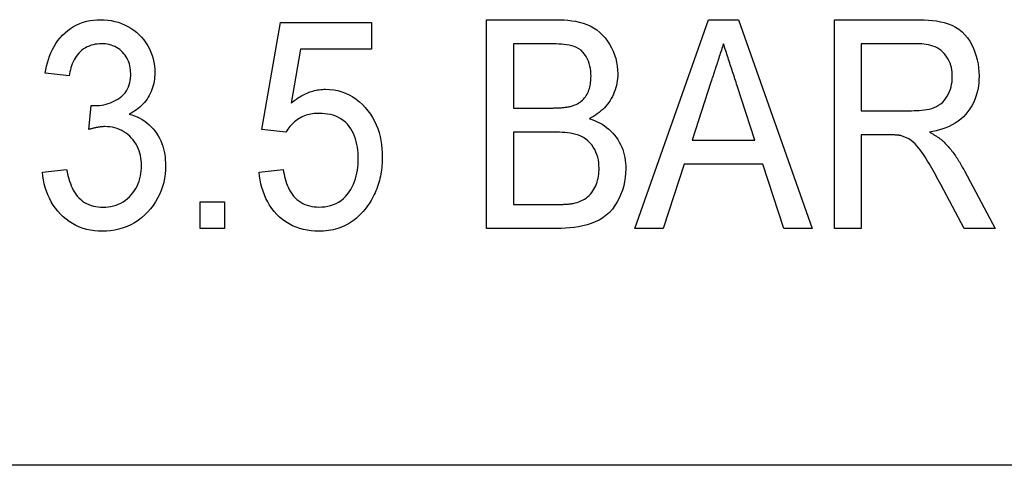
# Model space of a CAD drawing. Header units: millimetres. Extents: x 55 to 3742, y 83 to 332.
# Tile 9 of 14: x 345.89 to 352.97, y 311.63 to 314.83. Entities that reach past the tile are written whole.
import ezdxf

# ---------------------------------------------------------------- set-up
doc = ezdxf.new("R2010")
doc.units = ezdxf.units.MM
doc.layers.add('DETAIL', color=2, linetype='Continuous')

msp = doc.modelspace()

# ---------------------------------------------------------------- linework, layer by layer
at = {"layer": 'DETAIL'}
for p, q in [((347.6298, 314.0431), (347.7644, 314.8123)), ((347.7644, 314.8123), (348.4183, 314.8123)), ((348.4183, 314.8123), (348.4183, 314.62)), ((349.2452, 314.8316), (349.7455, 314.8316)), ((349.2452, 313.3316), (349.2452, 314.8316)), ((350.3098, 313.3316), (350.8395, 314.8316)), ((350.8395, 314.8316), (351.0553, 314.8316)), ((351.0553, 314.8316), (351.5847, 313.3316)), ((351.7452, 314.8316), (352.332, 314.8316)), ((351.7452, 313.3316), (351.7452, 314.8316)), ((349.4375, 314.6585), (349.4375, 314.197)), ((349.6884, 314.6585), (349.4375, 314.6585)), ((351.9375, 314.6585), (351.9375, 314.1777)), ((352.3389, 314.6585), (351.9375, 314.6585)), ((347.9071, 314.62), (347.8392, 314.2315)), ((348.4183, 314.62), (347.9071, 314.62)), ((346.2452, 314.4277), (346.0721, 314.447)), ((350.857, 314.3827), (350.7214, 313.9662)), ((351.1728, 313.9662), (351.0457, 314.3565)), ((346.3858, 314.0431), (346.4041, 314.2162)), ((349.4375, 314.197), (349.7091, 314.197)), ((351.9375, 314.1777), (352.2984, 314.1777)), ((347.8029, 314.0239), (347.6298, 314.0431)), ((349.4375, 314.0239), (349.4375, 313.5046)), ((349.7278, 314.0239), (349.4375, 314.0239)), ((350.7214, 313.9662), (351.1728, 313.9662)), ((352.1322, 314.0046), (351.9375, 314.0046)), ((351.9375, 314.0046), (351.9375, 313.3316)), ((346.0529, 313.7354), (346.2259, 313.7546)), ((347.6106, 313.7354), (347.7836, 313.7546)), ((350.665, 313.7931), (350.5144, 313.3316)), ((351.2293, 313.7931), (350.665, 313.7931)), ((351.3798, 313.3316), (351.2293, 313.7931)), ((352.6782, 313.7456), (352.8999, 313.3316)), ((352.6764, 313.3316), (352.5087, 313.6483)), ((347.1875, 313.5239), (347.3606, 313.5239)), ((347.1875, 313.3316), (347.1875, 313.5239)), ((347.3606, 313.5239), (347.3606, 313.3316)), ((349.4375, 313.5046), (349.753, 313.5046)), ((347.3606, 313.3316), (347.1875, 313.3316)), ((349.7503, 313.3316), (349.2452, 313.3316)), ((350.5144, 313.3316), (350.3098, 313.3316)), ((351.5847, 313.3316), (351.3798, 313.3316)), ((351.9375, 313.3316), (351.7452, 313.3316)), ((352.8999, 313.3316), (352.6764, 313.3316)), ((377.091, 311.6302), (325.7676, 311.6302))]:
    msp.add_line(p, q, dxfattribs=at)
at = {"layer": 'DETAIL', "flags": 128}
for points in [[(346.0721, 314.447), (346.0768, 314.4719), (346.082, 314.4968), (346.0884, 314.5214), (346.0958, 314.5457), (346.1043, 314.5697), (346.1137, 314.5933), (346.1244, 314.6163), (346.1365, 314.6387), (346.1497, 314.6604), (346.1642, 314.6813), (346.1801, 314.7011), (346.1972, 314.7199), (346.2154, 314.7376), (346.2348, 314.754), (346.2553, 314.7691), (346.2768, 314.7826), (346.2993, 314.7944), (346.3226, 314.8046), (346.3465, 314.8132), (346.371, 314.82), (346.3959, 314.8252), (346.421, 314.8289), (346.4463, 314.8309), (346.4717, 314.8316)], [(346.4717, 314.8316), (346.497, 314.8305), (346.5223, 314.8286), (346.5473, 314.825), (346.5721, 314.8197), (346.5965, 314.8129), (346.6204, 314.8046), (346.6437, 314.7948), (346.6664, 314.7834), (346.6882, 314.7706), (346.7091, 314.7564), (346.7291, 314.7408), (346.7479, 314.7239), (346.7655, 314.7056), (346.7817, 314.6862), (346.7965, 314.6656), (346.8097, 314.644), (346.8214, 314.6216), (346.8315, 314.5984), (346.8404, 314.5747), (346.8478, 314.5505), (346.8535, 314.5258), (346.8574, 314.5008), (346.8595, 314.4756), (346.8606, 314.4503)], [(349.7455, 314.8316), (349.7733, 314.8313), (349.801, 314.8299), (349.8287, 314.8275), (349.8563, 314.8243), (349.8837, 314.82), (349.9109, 314.814), (349.9377, 314.8066), (349.9639, 314.7975), (349.9893, 314.7863), (350.0137, 314.7729), (350.0369, 314.7576), (350.0587, 314.7403), (350.0788, 314.7211), (350.0973, 314.7003), (350.1139, 314.6781), (350.1289, 314.6546), (350.1422, 314.6302), (350.1539, 314.605), (350.1639, 314.5791), (350.1723, 314.5526), (350.179, 314.5256), (350.1837, 314.4982), (350.1863, 314.4705), (350.1875, 314.4427)], [(352.332, 314.8316), (352.3611, 314.8312), (352.3901, 314.8304), (352.4192, 314.8286), (352.4481, 314.8258), (352.477, 314.8223), (352.5056, 314.8173), (352.5339, 314.8108), (352.5618, 314.8025), (352.5889, 314.792), (352.6148, 314.7789), (352.639, 314.7627), (352.6613, 314.744), (352.6815, 314.7232), (352.7, 314.7007), (352.7162, 314.6766), (352.7307, 314.6514), (352.7434, 314.6252), (352.7543, 314.5983), (352.7634, 314.5707), (352.7708, 314.5425), (352.7766, 314.514), (352.7805, 314.4852), (352.7826, 314.4562), (352.7836, 314.4271)], [(346.4771, 314.6585), (346.4621, 314.6578), (346.4471, 314.6567), (346.4321, 314.6548), (346.4174, 314.6517), (346.4029, 314.6476), (346.3887, 314.6425), (346.3749, 314.6364), (346.3616, 314.6292), (346.3489, 314.6211), (346.3368, 314.6121), (346.3254, 314.6022), (346.3147, 314.5916), (346.3048, 314.5803), (346.2958, 314.5682), (346.2878, 314.5555), (346.2803, 314.5424), (346.2735, 314.5289), (346.2677, 314.515), (346.2626, 314.5009), (346.258, 314.4865), (346.254, 314.472), (346.2506, 314.4573), (346.2478, 314.4426), (346.2452, 314.4277)], [(346.6875, 314.444), (346.6869, 314.458), (346.6859, 314.472), (346.6843, 314.4859), (346.6817, 314.4997), (346.6781, 314.5133), (346.6735, 314.5266), (346.6682, 314.5396), (346.662, 314.5522), (346.655, 314.5644), (346.6472, 314.5761), (346.6385, 314.5872), (346.6291, 314.5976), (346.619, 314.6073), (346.6082, 314.6163), (346.5969, 314.6246), (346.585, 314.632), (346.5725, 314.6384), (346.5596, 314.644), (346.5464, 314.6488), (346.5328, 314.6524), (346.519, 314.655), (346.5052, 314.657), (346.4912, 314.6581), (346.4771, 314.6585)], [(349.9952, 314.4241), (349.9946, 314.4429), (349.9933, 314.4616), (349.9907, 314.4803), (349.987, 314.4987), (349.9821, 314.5168), (349.9759, 314.5346), (349.9684, 314.5518), (349.9594, 314.5683), (349.949, 314.584), (349.9371, 314.5985), (349.9235, 314.6115), (349.9083, 314.6226), (349.8919, 314.6317), (349.8745, 314.639), (349.8565, 314.6443), (349.8381, 314.6481), (349.8196, 314.6511), (349.8009, 314.6534), (349.7822, 314.6552), (349.7635, 314.6566), (349.7447, 314.6576), (349.726, 314.6581), (349.7072, 314.6584), (349.6884, 314.6585)], [(350.9471, 314.6585), (350.9433, 314.647), (350.9395, 314.6355), (350.9358, 314.624), (350.932, 314.6125), (350.9282, 314.6011), (350.9244, 314.5896), (350.9207, 314.5781), (350.9169, 314.5666), (350.9131, 314.5551), (350.9094, 314.5436), (350.9056, 314.5321), (350.9019, 314.5206), (350.8981, 314.5091), (350.8944, 314.4976), (350.8906, 314.4861), (350.8869, 314.4746), (350.8831, 314.4631), (350.8794, 314.4517), (350.8756, 314.4402), (350.8719, 314.4287), (350.8682, 314.4172), (350.8644, 314.4057), (350.8607, 314.3942), (350.857, 314.3827)], [(351.0457, 314.3565), (351.0415, 314.3691), (351.0374, 314.3817), (351.0333, 314.3943), (351.0292, 314.4068), (351.0251, 314.4194), (351.0211, 314.432), (351.017, 314.4446), (351.0129, 314.4572), (351.0088, 314.4698), (351.0046, 314.4823), (351.0004, 314.4949), (350.9962, 314.5074), (350.992, 314.52), (350.9879, 314.5326), (350.9839, 314.5452), (350.9799, 314.5578), (350.9759, 314.5704), (350.9718, 314.583), (350.9677, 314.5956), (350.9635, 314.6082), (350.9594, 314.6207), (350.9552, 314.6333), (350.9512, 314.6459), (350.9471, 314.6585)], [(352.5913, 314.4226), (352.5909, 314.439), (352.5897, 314.4553), (352.5875, 314.4716), (352.5846, 314.4877), (352.5804, 314.5035), (352.575, 314.519), (352.5689, 314.5342), (352.5616, 314.5489), (352.5531, 314.5629), (352.5437, 314.5763), (352.5334, 314.589), (352.522, 314.6009), (352.5096, 314.6116), (352.4962, 314.621), (352.4821, 314.6293), (352.4673, 314.6363), (352.4519, 314.6421), (352.4363, 314.6469), (352.4203, 314.6507), (352.4042, 314.6536), (352.388, 314.6559), (352.3717, 314.6575), (352.3553, 314.6583), (352.3389, 314.6585)], [(346.8606, 314.4503), (346.8599, 314.4349), (346.8591, 314.4195), (346.8576, 314.4042), (346.8554, 314.389), (346.8525, 314.3739), (346.8488, 314.3589), (346.8444, 314.3442), (346.8393, 314.3296), (346.8337, 314.3153), (346.8273, 314.3013), (346.8204, 314.2876), (346.8127, 314.2742), (346.8043, 314.2613), (346.7953, 314.2489), (346.7856, 314.2369), (346.7754, 314.2254), (346.7646, 314.2144), (346.7533, 314.2039), (346.7415, 314.194), (346.7293, 314.1846), (346.7166, 314.1759), (346.7035, 314.1679), (346.6902, 314.1602), (346.6767, 314.1528)], [(346.4303, 314.2141), (346.4465, 314.2148), (346.4626, 314.216), (346.4787, 314.2177), (346.4946, 314.2205), (346.5104, 314.2241), (346.5259, 314.2287), (346.5412, 314.2342), (346.5561, 314.2405), (346.5707, 314.2475), (346.5849, 314.2553), (346.5987, 314.2638), (346.6119, 314.2731), (346.6245, 314.2833), (346.6361, 314.2946), (346.6466, 314.3069), (346.6558, 314.3202), (346.6638, 314.3343), (346.6706, 314.3489), (346.6762, 314.3641), (346.6806, 314.3797), (346.6838, 314.3956), (346.6859, 314.4116), (346.687, 314.4278), (346.6875, 314.444)], [(349.8675, 314.2147), (349.8777, 314.2188), (349.8877, 314.2232), (349.8975, 314.2281), (349.907, 314.2336), (349.9161, 314.2397), (349.9248, 314.2465), (349.9331, 314.2537), (349.9409, 314.2615), (349.9481, 314.2697), (349.9548, 314.2784), (349.961, 314.2875), (349.9666, 314.2969), (349.9717, 314.3067), (349.9762, 314.3167), (349.9802, 314.3269), (349.9835, 314.3374), (349.9864, 314.348), (349.9889, 314.3587), (349.9909, 314.3695), (349.9925, 314.3803), (349.9936, 314.3912), (349.9943, 314.4022), (349.9948, 314.4131), (349.9952, 314.4241)], [(350.1875, 314.4427), (350.1867, 314.426), (350.1856, 314.4092), (350.1839, 314.3926), (350.1813, 314.376), (350.1778, 314.3596), (350.1735, 314.3433), (350.1684, 314.3273), (350.1626, 314.3116), (350.156, 314.2961), (350.1488, 314.281), (350.1408, 314.2662), (350.1322, 314.2518), (350.123, 314.2378), (350.1131, 314.2242), (350.1025, 314.2112), (350.0911, 314.1989), (350.0792, 314.1871), (350.0667, 314.1758), (350.0538, 314.1651), (350.0404, 314.155), (350.0266, 314.1455), (350.0123, 314.1367), (349.9978, 314.1282), (349.9832, 314.12)], [(352.2984, 314.1777), (352.3167, 314.1781), (352.3349, 314.1786), (352.3532, 314.1796), (352.3714, 314.1811), (352.3896, 314.1832), (352.4077, 314.186), (352.4256, 314.1896), (352.4433, 314.1942), (352.4606, 314.2002), (352.4773, 314.2076), (352.4932, 314.2167), (352.5083, 314.2271), (352.5222, 314.239), (352.5347, 314.2524), (352.5458, 314.2669), (352.5556, 314.2824), (352.5641, 314.2986), (352.5714, 314.3154), (352.5776, 314.3326), (352.5827, 314.3501), (352.5866, 314.368), (352.5893, 314.3861), (352.5907, 314.4043), (352.5913, 314.4226)], [(352.7836, 314.4271), (352.7829, 314.4023), (352.7813, 314.3776), (352.7785, 314.353), (352.7741, 314.3285), (352.7684, 314.3044), (352.7613, 314.2807), (352.7527, 314.2574), (352.7426, 314.2347), (352.7311, 314.2128), (352.7181, 314.1917), (352.7039, 314.1713), (352.6882, 314.1521), (352.6712, 314.1341), (352.6529, 314.1173), (352.6332, 314.1022), (352.6125, 314.0886), (352.5911, 314.0761), (352.5689, 314.0651), (352.5461, 314.0554), (352.5227, 314.047), (352.499, 314.0397), (352.475, 314.0336), (352.4507, 314.0285), (352.4264, 314.0239)], [(347.8392, 314.2315), (347.8481, 314.2387), (347.857, 314.2458), (347.866, 314.2527), (347.8751, 314.2594), (347.8845, 314.266), (347.894, 314.2722), (347.9037, 314.2782), (347.9135, 314.284), (347.9235, 314.2894), (347.9336, 314.2946), (347.9439, 314.2995), (347.9543, 314.3041), (347.9648, 314.3084), (347.9755, 314.3123), (347.9863, 314.3159), (347.9972, 314.3192), (348.0082, 314.322), (348.0193, 314.3245), (348.0305, 314.3267), (348.0417, 314.3285), (348.053, 314.3299), (348.0644, 314.3308), (348.0757, 314.3313), (348.0871, 314.3316)], [(348.0871, 314.3316), (348.1166, 314.3304), (348.146, 314.3275), (348.175, 314.322), (348.2034, 314.314), (348.2311, 314.3039), (348.2579, 314.2915), (348.2835, 314.2768), (348.3079, 314.2603), (348.331, 314.2419), (348.3527, 314.2218), (348.373, 314.2004), (348.3919, 314.1778), (348.4093, 314.154), (348.4251, 314.129), (348.4392, 314.1031), (348.4517, 314.0764), (348.4626, 314.049), (348.4718, 314.0209), (348.4793, 313.9924), (348.4851, 313.9635), (348.4896, 313.9343), (348.4929, 313.9049), (348.4945, 313.8755), (348.4952, 313.846)], [(346.4041, 314.2162), (346.4052, 314.2161), (346.4063, 314.2159), (346.4074, 314.2158), (346.4085, 314.2157), (346.4096, 314.2156), (346.4107, 314.2154), (346.4117, 314.2153), (346.4128, 314.2152), (346.4139, 314.2151), (346.415, 314.215), (346.4161, 314.2149), (346.4172, 314.2148), (346.4183, 314.2147), (346.4194, 314.2146), (346.4204, 314.2146), (346.4215, 314.2145), (346.4226, 314.2144), (346.4237, 314.2144), (346.4248, 314.2143), (346.4259, 314.2143), (346.427, 314.2142), (346.4281, 314.2142), (346.4292, 314.2141), (346.4303, 314.2141)], [(349.7091, 314.197), (349.7158, 314.197), (349.7225, 314.1971), (349.7291, 314.1972), (349.7358, 314.1973), (349.7425, 314.1975), (349.7491, 314.1977), (349.7558, 314.1979), (349.7624, 314.1983), (349.7691, 314.1986), (349.7757, 314.199), (349.7824, 314.1995), (349.789, 314.2001), (349.7957, 314.2007), (349.8023, 314.2013), (349.8089, 314.202), (349.8156, 314.2028), (349.8222, 314.2037), (349.8288, 314.2048), (349.8353, 314.206), (349.8418, 314.2074), (349.8483, 314.209), (349.8547, 314.2108), (349.8611, 314.2127), (349.8675, 314.2147)], [(346.6767, 314.1528), (346.6963, 314.1471), (346.7156, 314.1404), (346.7344, 314.1326), (346.7529, 314.1237), (346.7707, 314.1137), (346.7878, 314.1026), (346.8042, 314.0904), (346.8197, 314.0772), (346.8344, 314.0629), (346.8482, 314.0479), (346.8612, 314.0321), (346.8733, 314.0156), (346.8843, 313.9984), (346.8941, 313.9805), (346.9028, 313.9621), (346.9105, 313.9431), (346.9174, 313.9239), (346.9231, 313.9043), (346.9277, 313.8844), (346.9313, 313.8643), (346.934, 313.844), (346.9359, 313.8237), (346.937, 313.8033), (346.9375, 313.7829)], [(348.0418, 314.1585), (348.0297, 314.1581), (348.0178, 314.1575), (348.0058, 314.1567), (347.9939, 314.1554), (347.982, 314.1535), (347.9702, 314.1512), (347.9585, 314.1483), (347.947, 314.1449), (347.9357, 314.1409), (347.9246, 314.1363), (347.9138, 314.1311), (347.9032, 314.1253), (347.893, 314.1189), (347.8831, 314.1121), (347.8736, 314.1048), (347.8643, 314.0972), (347.8554, 314.0891), (347.8468, 314.0808), (347.8385, 314.0721), (347.8306, 314.0631), (347.8231, 314.0537), (347.816, 314.044), (347.8094, 314.034), (347.8029, 314.0239)], [(348.3221, 313.8346), (348.3216, 313.8549), (348.3206, 313.8752), (348.3189, 313.8954), (348.3162, 313.9156), (348.3127, 313.9356), (348.3083, 313.9554), (348.3028, 313.975), (348.2962, 313.9942), (348.2882, 314.0129), (348.2791, 314.031), (348.2688, 314.0485), (348.2571, 314.0652), (348.2442, 314.0809), (348.2299, 314.0953), (348.2142, 314.1082), (348.1975, 314.1198), (348.1798, 314.1298), (348.1613, 314.1381), (348.1421, 314.1447), (348.1224, 314.15), (348.1025, 314.1539), (348.0823, 314.1564), (348.0621, 314.1578), (348.0418, 314.1585)], [(349.9832, 314.12), (350.002, 314.1135), (350.0207, 314.1065), (350.039, 314.0986), (350.0569, 314.0898), (350.0743, 314.0801), (350.0911, 314.0693), (350.1073, 314.0576), (350.1228, 314.0451), (350.1376, 314.0317), (350.1514, 314.0174), (350.1645, 314.0023), (350.1767, 313.9865), (350.1879, 313.97), (350.1981, 313.9529), (350.2073, 313.9352), (350.2156, 313.917), (350.2228, 313.8984), (350.2288, 313.8794), (350.234, 313.8601), (350.2382, 313.8406), (350.2414, 313.8209), (350.2434, 313.8011), (350.2446, 313.7812), (350.2452, 313.7613)], [(346.5021, 314.0635), (346.4972, 314.0634), (346.4922, 314.0632), (346.4873, 314.063), (346.4824, 314.0627), (346.4774, 314.0623), (346.4725, 314.0618), (346.4676, 314.0612), (346.4628, 314.0606), (346.4579, 314.0598), (346.453, 314.059), (346.4481, 314.0581), (346.4433, 314.0572), (346.4384, 314.0563), (346.4336, 314.0553), (346.4288, 314.0543), (346.424, 314.0532), (346.4192, 314.0521), (346.4144, 314.0509), (346.4096, 314.0497), (346.4048, 314.0484), (346.4001, 314.0471), (346.3953, 314.0458), (346.3905, 314.0445), (346.3858, 314.0431)], [(346.7644, 313.7844), (346.7639, 313.8023), (346.7627, 313.8201), (346.7606, 313.8379), (346.7573, 313.8554), (346.753, 313.8728), (346.7476, 313.8898), (346.7413, 313.9066), (346.7338, 313.9228), (346.7253, 313.9385), (346.7156, 313.9536), (346.7049, 313.9679), (346.6933, 313.9815), (346.6808, 313.9943), (346.6676, 314.0063), (346.6534, 314.0172), (346.6385, 314.0271), (346.623, 314.0359), (346.6068, 314.0435), (346.59, 314.0499), (346.5729, 314.055), (346.5555, 314.059), (346.5378, 314.0616), (346.52, 314.063), (346.5021, 314.0635)], [(350.0529, 313.7643), (350.0521, 313.7841), (350.0506, 313.804), (350.0477, 313.8237), (350.0433, 313.8431), (350.0374, 313.8621), (350.03, 313.8806), (350.0214, 313.8985), (350.0113, 313.9157), (349.9998, 313.9319), (349.9868, 313.947), (349.9726, 313.9609), (349.9572, 313.9735), (349.9406, 313.9845), (349.923, 313.9937), (349.9046, 314.0013), (349.8856, 314.0073), (349.8663, 314.012), (349.8467, 314.0156), (349.827, 314.0184), (349.8072, 314.0206), (349.7874, 314.0222), (349.7675, 314.0231), (349.7476, 314.0236), (349.7278, 314.0239)], [(352.4264, 314.0239), (352.4312, 314.0213), (352.436, 314.0188), (352.4408, 314.0162), (352.4455, 314.0136), (352.4503, 314.011), (352.455, 314.0083), (352.4597, 314.0056), (352.4644, 314.0028), (352.469, 313.9999), (352.4736, 313.9971), (352.4782, 313.9941), (352.4827, 313.9911), (352.4873, 313.9881), (352.4918, 313.985), (352.4962, 313.9819), (352.5006, 313.9788), (352.505, 313.9755), (352.5093, 313.9722), (352.5136, 313.9688), (352.5177, 313.9654), (352.5218, 313.9618), (352.5259, 313.9582), (352.5299, 313.9545), (352.5339, 313.9509)], [(352.2256, 313.9977), (352.2218, 313.9985), (352.218, 313.9992), (352.2141, 313.9999), (352.2103, 314.0006), (352.2064, 314.0011), (352.2025, 314.0016), (352.1986, 314.002), (352.1947, 314.0023), (352.1908, 314.0026), (352.1869, 314.0029), (352.183, 314.0032), (352.1791, 314.0035), (352.1752, 314.0037), (352.1713, 314.0039), (352.1674, 314.0041), (352.1635, 314.0043), (352.1596, 314.0044), (352.1557, 314.0045), (352.1518, 314.0046), (352.1478, 314.0046), (352.1439, 314.0047), (352.14, 314.0047), (352.1361, 314.0047), (352.1322, 314.0046)], [(352.5087, 313.6483), (352.4996, 313.6652), (352.4904, 313.6821), (352.4812, 313.6989), (352.4719, 313.7158), (352.4626, 313.7325), (352.4531, 313.7493), (352.4435, 313.7659), (352.4339, 313.7825), (352.4241, 313.7991), (352.4142, 313.8155), (352.4042, 313.8319), (352.3939, 313.8482), (352.3835, 313.8643), (352.3726, 313.8802), (352.3612, 313.8956), (352.3493, 313.9107), (352.337, 313.9255), (352.324, 313.9396), (352.3099, 313.9526), (352.2946, 313.9644), (352.2785, 313.9749), (352.2615, 313.9838), (352.2437, 313.9912), (352.2256, 313.9977)], [(352.5339, 313.9509), (352.5411, 313.9432), (352.5483, 313.9355), (352.5554, 313.9278), (352.5624, 313.92), (352.5693, 313.9121), (352.576, 313.9041), (352.5827, 313.896), (352.5892, 313.8877), (352.5955, 313.8794), (352.6018, 313.8709), (352.6079, 313.8624), (352.6139, 313.8538), (352.6198, 313.8451), (352.6255, 313.8363), (352.6312, 313.8275), (352.6368, 313.8186), (352.6422, 313.8097), (352.6476, 313.8006), (352.6528, 313.7916), (352.658, 313.7824), (352.6631, 313.7733), (352.6681, 313.7641), (352.6732, 313.7549), (352.6782, 313.7456)], [(348.0402, 313.4854), (348.0613, 313.4861), (348.0823, 313.488), (348.1031, 313.4915), (348.1236, 313.4965), (348.1437, 313.5031), (348.1631, 313.5114), (348.1815, 313.5216), (348.1989, 313.5335), (348.2154, 313.5467), (348.2307, 313.5612), (348.2445, 313.5771), (348.2571, 313.594), (348.2686, 313.6117), (348.2788, 313.6302), (348.2878, 313.6492), (348.2957, 313.6688), (348.3025, 313.6888), (348.308, 313.7091), (348.3125, 313.7297), (348.316, 313.7505), (348.3188, 313.7714), (348.3207, 313.7924), (348.3217, 313.8135), (348.3221, 313.8346)], [(348.4952, 313.846), (348.4949, 313.8304), (348.4946, 313.8149), (348.4939, 313.7994), (348.4927, 313.7839), (348.4912, 313.7684), (348.4893, 313.753), (348.4871, 313.7376), (348.4846, 313.7222), (348.4817, 313.7069), (348.4783, 313.6918), (348.4745, 313.6767), (348.4703, 313.6617), (348.4658, 313.6468), (348.4609, 313.6321), (348.4556, 313.6175), (348.4499, 313.603), (348.4438, 313.5887), (348.4373, 313.5746), (348.4303, 313.5607), (348.4229, 313.547), (348.4151, 313.5335), (348.4069, 313.5204), (348.3984, 313.5073), (348.3897, 313.4944)], [(346.226, 313.7546), (346.2295, 313.7377), (346.2333, 313.7208), (346.2376, 313.704), (346.2424, 313.6874), (346.2477, 313.6709), (346.2535, 313.6546), (346.2599, 313.6385), (346.267, 313.6227), (346.2748, 313.6073), (346.2836, 313.5923), (346.2931, 313.5779), (346.3036, 313.564), (346.3151, 313.5511), (346.3277, 313.5392), (346.3412, 313.5284), (346.3556, 313.5188), (346.3707, 313.5104), (346.3865, 313.5031), (346.4028, 313.4975), (346.4196, 313.4931), (346.4365, 313.4895), (346.4537, 313.4871), (346.471, 313.4858), (346.4883, 313.4854)], [(346.9375, 313.7829), (346.9365, 313.7524), (346.9342, 313.7221), (346.93, 313.6919), (346.9241, 313.662), (346.9162, 313.6326), (346.9063, 313.6037), (346.8945, 313.5757), (346.8808, 313.5484), (346.8655, 313.5221), (346.8483, 313.4969), (346.8295, 313.4729), (346.8093, 313.4501), (346.7878, 313.4286), (346.7649, 313.4084), (346.7407, 313.3899), (346.7152, 313.3733), (346.6885, 313.3586), (346.6608, 313.346), (346.6322, 313.3353), (346.603, 313.3267), (346.5732, 313.3201), (346.5431, 313.3157), (346.5127, 313.3133), (346.4823, 313.3123)], [(346.4883, 313.4854), (346.5073, 313.4859), (346.5263, 313.4874), (346.5451, 313.4903), (346.5637, 313.4943), (346.582, 313.4995), (346.5999, 313.506), (346.6171, 313.5142), (346.6336, 313.5237), (346.6493, 313.5344), (346.6642, 313.5463), (346.6781, 313.5593), (346.691, 313.5733), (346.703, 313.5881), (346.7139, 313.6037), (346.7237, 313.62), (346.7326, 313.6368), (346.7404, 313.6542), (346.7471, 313.672), (346.7527, 313.6902), (346.757, 313.7087), (346.7602, 313.7275), (346.7626, 313.7464), (346.7639, 313.7654), (346.7644, 313.7844)], [(347.7836, 313.7546), (347.7863, 313.7377), (347.7893, 313.7207), (347.793, 313.7039), (347.7972, 313.6873), (347.802, 313.6708), (347.8076, 313.6545), (347.8138, 313.6384), (347.8207, 313.6227), (347.8284, 313.6073), (347.837, 313.5925), (347.8467, 313.5782), (347.8573, 313.5647), (347.8688, 313.5519), (347.8812, 313.54), (347.8946, 313.5292), (347.9088, 313.5196), (347.9238, 313.511), (347.9394, 313.5038), (347.9555, 313.498), (347.9721, 313.4933), (347.9889, 313.4896), (348.0059, 313.4873), (348.0231, 313.4861), (348.0402, 313.4854)], [(350.2452, 313.7613), (350.2441, 313.7301), (350.2416, 313.699), (350.2368, 313.6682), (350.2299, 313.6378), (350.2212, 313.6079), (350.2104, 313.5786), (350.1977, 313.5501), (350.1833, 313.5225), (350.1671, 313.4959), (350.1486, 313.4708), (350.1278, 313.4475), (350.1048, 313.4265), (350.0797, 313.408), (350.0529, 313.392), (350.0249, 313.3783), (349.996, 313.3667), (349.9663, 313.3572), (349.9361, 313.3495), (349.9055, 313.3435), (349.8747, 313.3389), (349.8437, 313.3354), (349.8126, 313.3332), (349.7815, 313.332), (349.7503, 313.3316)], [(349.8672, 313.5119), (349.8811, 313.5152), (349.8948, 313.5191), (349.9084, 313.5237), (349.9216, 313.5291), (349.9347, 313.535), (349.9472, 313.5418), (349.9592, 313.5496), (349.9706, 313.5582), (349.9813, 313.5677), (349.9911, 313.5782), (350, 313.5894), (350.0082, 313.6011), (350.0157, 313.6133), (350.0225, 313.6258), (350.0286, 313.6388), (350.034, 313.652), (350.0387, 313.6655), (350.0426, 313.6793), (350.0459, 313.6932), (350.0486, 313.7073), (350.0506, 313.7214), (350.0518, 313.7357), (350.0525, 313.75), (350.0529, 313.7643)], [(346.4823, 313.3123), (346.4545, 313.3132), (346.4267, 313.3153), (346.3992, 313.3192), (346.372, 313.3249), (346.3452, 313.3325), (346.3191, 313.3419), (346.2937, 313.3532), (346.2691, 313.3663), (346.2455, 313.381), (346.2232, 313.3976), (346.2021, 313.4157), (346.1821, 313.435), (346.1634, 313.4556), (346.1459, 313.4772), (346.1299, 313.4999), (346.1155, 313.5238), (346.1026, 313.5484), (346.091, 313.5737), (346.0811, 313.5996), (346.0726, 313.6261), (346.0656, 313.653), (346.0601, 313.6803), (346.0561, 313.7078), (346.0529, 313.7354)], [(348.0393, 313.3123), (348.0115, 313.3132), (347.9837, 313.3152), (347.9561, 313.3189), (347.9287, 313.3244), (347.9018, 313.3316), (347.8754, 313.3407), (347.8499, 313.3518), (347.8251, 313.3646), (347.8013, 313.3792), (347.7788, 313.3957), (347.7576, 313.4137), (347.7375, 313.4331), (347.7187, 313.4537), (347.7015, 313.4756), (347.6857, 313.4986), (347.6715, 313.5225), (347.6588, 313.5474), (347.6476, 313.5729), (347.6379, 313.599), (347.6298, 313.6257), (347.6231, 313.6528), (347.6177, 313.6801), (347.6137, 313.7077), (347.6106, 313.7354)], [(348.3897, 313.4944), (348.3794, 313.4807), (348.3688, 313.4672), (348.3579, 313.4539), (348.3465, 313.4411), (348.3346, 313.4288), (348.3221, 313.417), (348.3092, 313.4057), (348.2958, 313.3949), (348.282, 313.3847), (348.2678, 313.3751), (348.2532, 313.3661), (348.2382, 313.3578), (348.2228, 313.3502), (348.207, 313.3434), (348.191, 313.3373), (348.1747, 313.3319), (348.1582, 313.3272), (348.1415, 313.3231), (348.1247, 313.3196), (348.1078, 313.3168), (348.0908, 313.3148), (348.0737, 313.3135), (348.0565, 313.3128), (348.0393, 313.3123)], [(349.753, 313.5046), (349.7578, 313.5046), (349.7625, 313.5046), (349.7673, 313.5046), (349.7721, 313.5046), (349.7769, 313.5047), (349.7816, 313.5047), (349.7864, 313.5048), (349.7912, 313.505), (349.796, 313.5051), (349.8007, 313.5053), (349.8055, 313.5055), (349.8103, 313.5058), (349.815, 313.506), (349.8198, 313.5063), (349.8246, 313.5066), (349.8293, 313.5069), (349.8341, 313.5072), (349.8389, 313.5076), (349.8436, 313.5081), (349.8483, 313.5086), (349.8531, 313.5093), (349.8578, 313.5101), (349.8625, 313.511), (349.8672, 313.5119)]]:
    msp.add_lwpolyline(points, dxfattribs=at)

doc.saveas('drawing.dxf')
